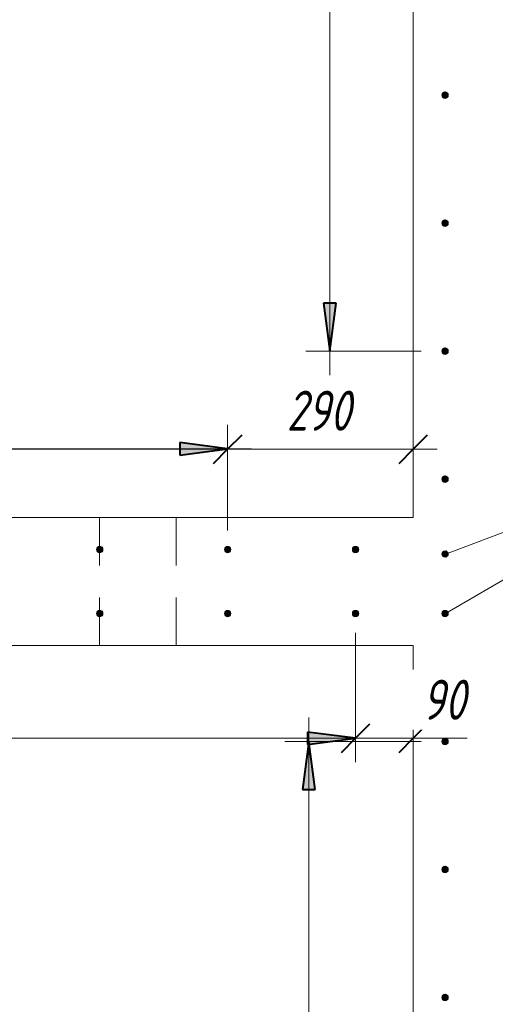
# Model space of a CAD drawing. Header units: millimetres. Extents: x 25691 to 55844, y 7165 to 18405.
# Tile 54 of 73: x 50785 to 51529, y 12919 to 14458. Entities that reach past the tile are written whole.
import ezdxf

# ---------------------------------------------------------------- set-up
doc = ezdxf.new("R2010")
doc.units = ezdxf.units.MM
doc.linetypes.add('ADSK_Невидимые', pattern=[125, 75, -50])
for name, color, linetype, lineweight in [('A-____-____-DIMS', 211, 'Continuous', 9), ('A-____-____-DIMS-25', 211, 'Continuous', 9), ('A-WALL-____-HDLN', 110, 'ADSK_Невидимые', 20), ('A-WALL-____-MCUT', 113, 'Continuous', 50), ('S-RBAR-____-IDEN', 171, 'Continuous', 20), ('S-RBAR-____-MCUT', 171, 'Continuous', 20)]:
    doc.layers.add(name, color=color, linetype=linetype, lineweight=lineweight)
doc.styles.add('GOST Common_I_2', font='GOST Common Italic.ttf', dxfattribs={"width": 0.8, "height": 62.5})
doc.dimstyles.new('ADSK_Для_арматуры_Основной_2_5_мм_шаг_кол-во_Стрелки_точный', dxfattribs={"dimscale": 304.8, "dimtxt": 0.206224, "dimasz": 0.246063, "dimexe": 0.123031, "dimexo": 0.000403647, "dimgap": 0.032808, "dimtad": 1, "dimdec": 0, "dimlfac": 304.8, "dimdsep": 46, "dimtxsty": 'GOST Common_I_2', "dimsah": 1, "dimcen": 0.09, "dimdle": 0.123031, "dimazin": 0, "dimtfac": 1, "dimtdec": 4, "dimtix": 1, "dimtmove": 0, "dimatfit": 3, "dimfxl": 1, "dimtvp": 1, "dimtfill": 1, "dimtolj": 1, "dimtzin": 0, "dimarcsym": 2})
doc.dimstyles.new('ADSK_Округление_5мм__Узкий_', dxfattribs={"dimscale": 304.8, "dimtxt": 0.206224, "dimasz": 0.147638, "dimexe": 0.123031, "dimexo": 0.000269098, "dimgap": 0.032808, "dimtad": 1, "dimdec": 0, "dimlfac": 304.8, "dimrnd": 5, "dimdsep": 46, "dimtxsty": 'GOST Common_I_2', "dimblk1": 'OBLIQUE', "dimblk2": 'OBLIQUE', "dimsah": 1, "dimcen": 0.09, "dimdle": 0.123031, "dimazin": 0, "dimtfac": 1, "dimtdec": 4, "dimtix": 1, "dimtmove": 1, "dimatfit": 3, "dimfxl": 1, "dimtvp": 1, "dimtfill": 1, "dimtolj": 1, "dimtzin": 0, "dimlwd": 20, "dimlwe": 20, "dimarcsym": 2})
doc.dimstyles.new('ADSK_Округление_5мм__Узкий__1', dxfattribs={"dimscale": 304.8, "dimtxt": 0.206224, "dimasz": 0.147638, "dimexe": 0.123031, "dimexo": 0.000269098, "dimgap": 0.032808, "dimtad": 1, "dimdec": 0, "dimlfac": 304.8, "dimrnd": 5, "dimdsep": 46, "dimtxsty": 'GOST Common_I_2', "dimblk1": 'OBLIQUE', "dimblk2": 'OBLIQUE', "dimsah": 1, "dimcen": 0.09, "dimdle": 0.123031, "dimazin": 0, "dimtfac": 1, "dimtdec": 4, "dimtix": 1, "dimtmove": 0, "dimatfit": 3, "dimfxl": 1, "dimtvp": 1, "dimtfill": 1, "dimtolj": 1, "dimtzin": 0, "dimlwd": 20, "dimlwe": 20, "dimarcsym": 2})

# ---------------------------------------------------------------- blocks, each defined once
blk = doc.blocks.new('DIMBLOCK157-КЖ1_ПЭ_ВЭ14_Армирование_Вертикальное')
at = {"layer": 'A-____-____-DIMS-25', "lineweight": 20}
for p, q in [((51310, 13335), (51310, 13500)), ((51400, 13335), (51400, 13372.5)), ((51437.5, 13335), (51310, 13335)), ((51310, 13335), (51310, 13297.5)), ((51401.8, 13335), (51355, 13335)), ((51400, 13335), (51400, 13328.1)), ((51484.7, 13335), (51401.8, 13335))]:
    blk.add_line(p, q, dxfattribs=at)
at = {"layer": 'A-____-____-DIMS-25', "lineweight": 40}
for p, q in [((51310, 13335), (51332.5, 13357.5)), ((51400, 13335), (51422.5, 13357.5)), ((51310, 13335), (51287.5, 13312.5)), ((51400, 13335), (51377.5, 13312.5))]:
    blk.add_line(p, q, dxfattribs=at)
at = {"layer": 'A-____-____-DIMS-25', "color": 0, "lineweight": 20, "insert": (51414.3, 13426.6), "char_height": 62.5, "width": 84.378, "attachment_point": 1, "line_spacing_factor": 1.022761, "style": 'GOST Common_I_2', "bg_fill": 3, "box_fill_scale": 1.25, "bg_fill_color": 256, "bg_fill_true_color": 13158600, "bg_fill_transparency": 0}
blk.add_mtext('90', dxfattribs=at)
blk = doc.blocks.new('_Oblique')
at = {"color": 0, "linetype": 'ByBlock', "lineweight": -2}
blk.add_line((-0.5, -0.5), (0.5, 0.5), dxfattribs=at)
blk = doc.blocks.new('DIMBLOCK158-КЖ1_ПЭ_ВЭ14_Армирование_Вертикальное')
at = {"layer": 'A-____-____-DIMS-25', "lineweight": 20}
for p, q in [((49710, 13335), (49710, 13500)), ((51310, 13335), (51310, 13500)), ((51310, 13335), (49710, 13335)), ((49710, 13335), (49710, 13297.5)), ((51310, 13335), (51310, 13297.5))]:
    blk.add_line(p, q, dxfattribs=at)
at = {"layer": 'A-____-____-DIMS-25', "lineweight": 40}
for p, q in [((49710, 13335), (49732.5, 13357.5)), ((51310, 13335), (51332.5, 13357.5)), ((49710, 13335), (49687.5, 13312.5)), ((51310, 13335), (51287.5, 13312.5))]:
    blk.add_line(p, q, dxfattribs=at)
at = {"layer": 'A-____-____-DIMS-25', "color": 0, "lineweight": 20, "insert": (50444.5, 13426.6), "char_height": 62.5, "width": 157.25, "attachment_point": 1, "line_spacing_factor": 1.022761, "style": 'GOST Common_I_2', "bg_fill": 3, "box_fill_scale": 1.25, "bg_fill_color": 256, "bg_fill_true_color": 13158600, "bg_fill_transparency": 0}
blk.add_mtext('1600', dxfattribs=at)
blk = doc.blocks.new('DIMBLOCK166-КЖ1_ПЭ_ВЭ14_Армирование_Вертикальное')
at = {"layer": 'A-____-____-DIMS-25', "lineweight": 40}
for points in [[(49710, 13335), (49785, 13325.1), (49785, 13344.8)], [(51310, 13335), (51235, 13344.8), (51235, 13325.1)]]:
    blk.add_hatch(color=256, dxfattribs=at).paths.add_polyline_path(points)
at = {"layer": 'A-____-____-DIMS-25'}
for p, q in [((49710, 13335), (49710, 13492.5)), ((51310, 13335), (51310, 13492.5)), ((49672.5, 13335), (51347.5, 13335)), ((49710, 13335), (49710, 13297.5)), ((51310, 13335), (51310, 13297.5))]:
    blk.add_line(p, q, dxfattribs=at)
at = {"layer": 'A-____-____-DIMS-25', "lineweight": 40}
for p, q in [((49785, 13344.8), (49710, 13335)), ((49785, 13325.1), (49785, 13344.8)), ((51310, 13335), (51235, 13344.8)), ((51235, 13344.8), (51235, 13325.1)), ((49710, 13335), (49785, 13325.1)), ((51235, 13325.1), (51310, 13335))]:
    blk.add_line(p, q, dxfattribs=at)
at = {"layer": 'A-____-____-DIMS-25', "color": 0, "insert": (50333.7, 13426.6), "char_height": 62.5, "width": 423.167, "attachment_point": 1, "line_spacing_factor": 1.022761, "style": 'GOST Common_I_2', "bg_fill": 3, "box_fill_scale": 1.25, "bg_fill_color": 256, "bg_fill_true_color": 13158600, "bg_fill_transparency": 0}
blk.add_mtext('400x4=1600', dxfattribs=at)
blk = doc.blocks.new('_None')
blk = doc.blocks.new('DIMBLOCK174-КЖ1_ПЭ_ВЭ14_Армирование_Вертикальное')
at = {"layer": 'A-____-____-DIMS-25', "lineweight": 20}
for p, q in [((51110, 13786.6), (51110, 13824.1)), ((51400, 13786.6), (51400, 13824.1)), ((51437.5, 13786.6), (51110, 13786.6)), ((51110, 13786.6), (51110, 13660)), ((51400, 13786.6), (51400, 13779.8))]:
    blk.add_line(p, q, dxfattribs=at)
at = {"layer": 'A-____-____-DIMS-25', "lineweight": 40}
for p, q in [((51110, 13786.6), (51132.5, 13809.1)), ((51400, 13786.6), (51422.5, 13809.1)), ((51110, 13786.6), (51087.5, 13764.1)), ((51400, 13786.6), (51377.5, 13764.1))]:
    blk.add_line(p, q, dxfattribs=at)
at = {"layer": 'A-____-____-DIMS-25', "color": 0, "lineweight": 20, "insert": (51202.3, 13878.3), "char_height": 62.5, "width": 126.567, "attachment_point": 1, "line_spacing_factor": 1.022761, "style": 'GOST Common_I_2', "bg_fill": 3, "box_fill_scale": 1.25, "bg_fill_color": 256, "bg_fill_true_color": 13158600, "bg_fill_transparency": 0}
blk.add_mtext('290', dxfattribs=at)
blk = doc.blocks.new('DIMBLOCK175-КЖ1_ПЭ_ВЭ14_Армирование_Вертикальное')
at = {"layer": 'A-____-____-DIMS-25', "lineweight": 20}
for p, q in [((49910, 13786.6), (49910, 13824.1)), ((51110, 13786.6), (51110, 13824.1)), ((51110, 13786.6), (49910, 13786.6)), ((49910, 13786.6), (49910, 13660)), ((51110, 13786.6), (51110, 13660))]:
    blk.add_line(p, q, dxfattribs=at)
at = {"layer": 'A-____-____-DIMS-25', "lineweight": 40}
for p, q in [((49910, 13786.6), (49932.5, 13809.1)), ((51110, 13786.6), (51132.5, 13809.1)), ((49910, 13786.6), (49887.5, 13764.1)), ((51110, 13786.6), (51087.5, 13764.1))]:
    blk.add_line(p, q, dxfattribs=at)
at = {"layer": 'A-____-____-DIMS-25', "color": 0, "lineweight": 20, "insert": (50444.5, 13878.3), "char_height": 62.5, "width": 157.25, "attachment_point": 1, "line_spacing_factor": 1.022761, "style": 'GOST Common_I_2', "bg_fill": 3, "box_fill_scale": 1.25, "bg_fill_color": 256, "bg_fill_true_color": 13158600, "bg_fill_transparency": 0}
blk.add_mtext('1200', dxfattribs=at)
blk = doc.blocks.new('DIMBLOCK178-КЖ1_ПЭ_ВЭ14_Армирование_Вертикальное')
at = {"layer": 'A-____-____-DIMS-25', "lineweight": 40}
for points in [[(51236.9, 13330), (51227.1, 13255), (51246.8, 13255)], [(51236.9, 12130), (51246.8, 12205), (51227.1, 12205)]]:
    blk.add_hatch(color=256, dxfattribs=at).paths.add_polyline_path(points)
at = {"layer": 'A-____-____-DIMS-25'}
for p, q in [((51236.9, 13367.5), (51236.9, 12092.5)), ((51236.9, 13330), (51199.4, 13330)), ((51236.9, 13330), (51412.5, 13330)), ((51236.9, 12130), (51199.4, 12130)), ((51236.9, 12130), (51412.5, 12130))]:
    blk.add_line(p, q, dxfattribs=at)
at = {"layer": 'A-____-____-DIMS-25', "lineweight": 40}
for p, q in [((51236.9, 13330), (51227.1, 13255)), ((51246.8, 13255), (51236.9, 13330)), ((51227.1, 13255), (51246.8, 13255)), ((51246.8, 12205), (51227.1, 12205)), ((51227.1, 12205), (51236.9, 12130)), ((51236.9, 12130), (51246.8, 12205))]:
    blk.add_line(p, q, dxfattribs=at)
at = {"layer": 'A-____-____-DIMS-25', "color": 0, "insert": (51145.3, 12556.3), "char_height": 62.5, "width": 416.775, "attachment_point": 1, "rotation": 90, "line_spacing_factor": 1.022761, "style": 'GOST Common_I_2', "bg_fill": 3, "box_fill_scale": 1.25, "bg_fill_color": 256, "bg_fill_true_color": 13158600, "bg_fill_transparency": 0}
blk.add_mtext('400x3=1200', dxfattribs=at)
blk = doc.blocks.new('DIMBLOCK183-КЖ1_ПЭ_ВЭ14_Армирование_Вертикальное')
at = {"layer": 'A-____-____-DIMS-25', "lineweight": 40}
for points in [[(51269.8, 16340), (51259.9, 16265), (51279.7, 16265)], [(51269.8, 13940), (51279.7, 14015), (51259.9, 14015)]]:
    blk.add_hatch(color=256, dxfattribs=at).paths.add_polyline_path(points)
at = {"layer": 'A-____-____-DIMS-25'}
for p, q in [((51269.8, 16377.5), (51269.8, 13902.5)), ((51269.8, 16340), (51232.3, 16340)), ((51269.8, 16340), (51412.5, 16340)), ((51269.8, 13940), (51232.3, 13940)), ((51269.8, 13940), (51412.5, 13940))]:
    blk.add_line(p, q, dxfattribs=at)
at = {"layer": 'A-____-____-DIMS-25', "lineweight": 40}
for p, q in [((51269.8, 16340), (51259.9, 16265)), ((51279.7, 16265), (51269.8, 16340)), ((51259.9, 16265), (51279.7, 16265)), ((51279.7, 14015), (51259.9, 14015)), ((51259.9, 14015), (51269.8, 13940)), ((51269.8, 13940), (51279.7, 14015))]:
    blk.add_line(p, q, dxfattribs=at)
at = {"layer": 'A-____-____-DIMS-25', "color": 0, "insert": (51178.1, 14958.9), "char_height": 62.5, "width": 434.673, "attachment_point": 1, "rotation": 90, "line_spacing_factor": 1.022761, "style": 'GOST Common_I_2', "bg_fill": 3, "box_fill_scale": 1.25, "bg_fill_color": 256, "bg_fill_true_color": 13158600, "bg_fill_transparency": 0}
blk.add_mtext('400x6=2400', dxfattribs=at)
blk = doc.blocks.new('DIMBLOCK184-КЖ1_ПЭ_ВЭ14_Армирование_Вертикальное')
at = {"layer": 'A-____-____-DIMS-25', "lineweight": 40}
for points in [[(49910, 13787.6), (49985, 13777.7), (49985, 13797.5)], [(51110, 13787.6), (51035, 13797.5), (51035, 13777.7)]]:
    blk.add_hatch(color=256, dxfattribs=at).paths.add_polyline_path(points)
at = {"layer": 'A-____-____-DIMS-25'}
for p, q in [((49910, 13787.6), (49910, 13825.1)), ((51110, 13787.6), (51110, 13825.1)), ((49872.5, 13787.6), (51147.5, 13787.6)), ((49910, 13787.6), (49910, 13667.5)), ((51110, 13787.6), (51110, 13667.5))]:
    blk.add_line(p, q, dxfattribs=at)
at = {"layer": 'A-____-____-DIMS-25', "lineweight": 40}
for p, q in [((49985, 13797.5), (49910, 13787.6)), ((49910, 13787.6), (49985, 13777.7)), ((49985, 13777.7), (49985, 13797.5)), ((51110, 13787.6), (51035, 13797.5)), ((51035, 13797.5), (51035, 13777.7)), ((51035, 13777.7), (51110, 13787.6))]:
    blk.add_line(p, q, dxfattribs=at)
at = {"layer": 'A-____-____-DIMS-25', "color": 0, "insert": (50336.3, 13879.3), "char_height": 62.5, "width": 416.775, "attachment_point": 1, "line_spacing_factor": 1.022761, "style": 'GOST Common_I_2', "bg_fill": 3, "box_fill_scale": 1.25, "bg_fill_color": 256, "bg_fill_true_color": 13158600, "bg_fill_transparency": 0}
blk.add_mtext('400x3=1200', dxfattribs=at)

msp = doc.modelspace()

# ---------------------------------------------------------------- hatches: boundary and pattern name
at = {"layer": 'S-RBAR-____-MCUT'}
h = msp.add_hatch(color=256, dxfattribs=at)
edge = h.paths.add_edge_path()
edge.add_arc((51449.9992, 14340.001), 5, 0, 360)
for points in [[(51452.9381, 14335.9559), (51454.7545, 14341.5461), (51449.9992, 14345.001), (51445.2439, 14341.5461), (51447.0602, 14335.9559)], [(51452.9381, 14135.9559), (51454.7545, 14141.5461), (51449.9992, 14145.001), (51445.2439, 14141.5461), (51447.0602, 14135.9559)], [(51452.9381, 13935.9559), (51454.7545, 13941.5461), (51449.9992, 13945.001), (51445.2439, 13941.5461), (51447.0602, 13935.9559)], [(51452.9381, 13735.9559), (51454.7545, 13741.5461), (51449.9992, 13745.001), (51445.2439, 13741.5461), (51447.0602, 13735.9559)], [(50908.4553, 13625.2458), (50914.0455, 13627.0621), (50914.0455, 13632.94), (50908.4553, 13634.7563), (50905.0004, 13630.001)], [(51108.4553, 13625.2458), (51114.0455, 13627.0621), (51114.0455, 13632.94), (51108.4553, 13634.7563), (51105.0004, 13630.001)], [(51308.4553, 13625.2458), (51314.0455, 13627.0621), (51314.0455, 13632.94), (51308.4553, 13634.7563), (51305.0004, 13630.001)], [(51451.5443, 13618.2163), (51454.9992, 13622.9716), (51451.5443, 13627.7269), (51445.9541, 13625.9105), (51445.9541, 13620.0327)], [(50908.4553, 13525.2458), (50914.0455, 13527.0621), (50914.0455, 13532.94), (50908.4553, 13534.7563), (50905.0004, 13530.001)], [(51108.4553, 13525.2458), (51114.0455, 13527.0621), (51114.0455, 13532.94), (51108.4553, 13534.7563), (51105.0004, 13530.001)], [(51308.4553, 13525.2458), (51314.0455, 13527.0621), (51314.0455, 13532.94), (51308.4553, 13534.7563), (51305.0004, 13530.001)], [(51451.5443, 13525.2458), (51454.9992, 13530.001), (51451.5443, 13534.7563), (51445.9541, 13532.94), (51445.9541, 13527.0621)], [(51452.9381, 13325.9559), (51454.7545, 13331.5461), (51449.9992, 13335.001), (51445.2439, 13331.5461), (51447.0602, 13325.9559)], [(51452.9381, 13125.9559), (51454.7545, 13131.5461), (51449.9992, 13135.001), (51445.2439, 13131.5461), (51447.0602, 13125.9559)], [(51452.9381, 12925.9559), (51454.7545, 12931.5461), (51449.9992, 12935.001), (51445.2439, 12931.5461), (51447.0602, 12925.9559)]]:
    msp.add_hatch(color=256, dxfattribs=at).paths.add_polyline_path(points)
h = msp.add_hatch(color=256, dxfattribs=at)
edge = h.paths.add_edge_path()
edge.add_arc((51449.9992, 14140.001), 5, 0, 360)
h = msp.add_hatch(color=256, dxfattribs=at)
edge = h.paths.add_edge_path()
edge.add_arc((51449.9992, 13940.001), 5, 0, 360)
h = msp.add_hatch(color=256, dxfattribs=at)
edge = h.paths.add_edge_path()
edge.add_arc((51449.9992, 13740.001), 5, 0, 360)
h = msp.add_hatch(color=256, dxfattribs=at)
edge = h.paths.add_edge_path()
edge.add_arc((50910.0004, 13630.001), 5, 0, 360)
h = msp.add_hatch(color=256, dxfattribs=at)
edge = h.paths.add_edge_path()
edge.add_arc((51110.0004, 13630.001), 5, 0, 360)
h = msp.add_hatch(color=256, dxfattribs=at)
edge = h.paths.add_edge_path()
edge.add_arc((51310.0004, 13630.001), 5, 0, 360)
h = msp.add_hatch(color=256, dxfattribs=at)
edge = h.paths.add_edge_path()
edge.add_arc((51449.9992, 13622.9716), 5, 0, 360)
h = msp.add_hatch(color=256, dxfattribs=at)
edge = h.paths.add_edge_path()
edge.add_arc((50910.0004, 13530.001), 5, 0, 360)
h = msp.add_hatch(color=256, dxfattribs=at)
edge = h.paths.add_edge_path()
edge.add_arc((51110.0004, 13530.001), 5, 0, 360)
h = msp.add_hatch(color=256, dxfattribs=at)
edge = h.paths.add_edge_path()
edge.add_arc((51310.0004, 13530.001), 5, 0, 360)
h = msp.add_hatch(color=256, dxfattribs=at)
edge = h.paths.add_edge_path()
edge.add_arc((51449.9992, 13530.001), 5, 0, 360)
h = msp.add_hatch(color=256, dxfattribs=at)
edge = h.paths.add_edge_path()
edge.add_arc((51449.9992, 13330.001), 5, 0, 360)
h = msp.add_hatch(color=256, dxfattribs=at)
edge = h.paths.add_edge_path()
edge.add_arc((51449.9992, 13130.001), 5, 0, 360)
h = msp.add_hatch(color=256, dxfattribs=at)
edge = h.paths.add_edge_path()
edge.add_arc((51449.9992, 12930.001), 5, 0, 360)

# ---------------------------------------------------------------- linework, layer by layer
at = {"layer": 'A-WALL-____-HDLN'}
for p, q in [((50909.7395, 13480.001), (50909.7395, 13679.9514)), ((51029.7395, 13679.9514), (51029.7395, 13480.001))]:
    msp.add_line(p, q, dxfattribs=at)
at = {"layer": 'A-WALL-____-MCUT', "lineweight": 9}
for p, q in [((51400, 16450.001), (51400, 13680.001)), ((51400, 13680.001), (49629.9995, 13680.001)), ((49629.9995, 13480.001), (51400, 13480.001)), ((51400, 13480.001), (51400, 11790.001))]:
    msp.add_line(p, q, dxfattribs=at)
at = {"layer": 'S-RBAR-____-IDEN'}
msp.add_line((51450.7804, 13622.9716), (51895.5794, 13789.3904), dxfattribs=at)
at = {"layer": 'S-RBAR-____-MCUT'}
for p, q in [((51449.9992, 14345.001), (51445.2439, 14341.5461)), ((51445.2439, 14341.5461), (51447.0602, 14335.9559)), ((51454.7545, 14341.5461), (51449.9992, 14345.001)), ((51452.9381, 14335.9559), (51454.7545, 14341.5461)), ((51447.0602, 14335.9559), (51452.9381, 14335.9559)), ((51449.9992, 14145.001), (51445.2439, 14141.5461)), ((51445.2439, 14141.5461), (51447.0602, 14135.9559)), ((51454.7545, 14141.5461), (51449.9992, 14145.001)), ((51452.9381, 14135.9559), (51454.7545, 14141.5461)), ((51447.0602, 14135.9559), (51452.9381, 14135.9559)), ((51449.9992, 13945.001), (51445.2439, 13941.5461)), ((51445.2439, 13941.5461), (51447.0602, 13935.9559)), ((51454.7545, 13941.5461), (51449.9992, 13945.001)), ((51452.9381, 13935.9559), (51454.7545, 13941.5461)), ((51447.0602, 13935.9559), (51452.9381, 13935.9559)), ((51449.9992, 13745.001), (51445.2439, 13741.5461)), ((51445.2439, 13741.5461), (51447.0602, 13735.9559)), ((51454.7545, 13741.5461), (51449.9992, 13745.001)), ((51452.9381, 13735.9559), (51454.7545, 13741.5461)), ((51447.0602, 13735.9559), (51452.9381, 13735.9559)), ((50908.4553, 13634.7563), (50905.0004, 13630.001)), ((50914.0455, 13632.94), (50908.4553, 13634.7563)), ((50914.0455, 13627.0621), (50914.0455, 13632.94)), ((51108.4553, 13634.7563), (51105.0004, 13630.001)), ((51114.0455, 13632.94), (51108.4553, 13634.7563)), ((51114.0455, 13627.0621), (51114.0455, 13632.94)), ((51308.4553, 13634.7563), (51305.0004, 13630.001)), ((51314.0455, 13632.94), (51308.4553, 13634.7563)), ((51314.0455, 13627.0621), (51314.0455, 13632.94)), ((50905.0004, 13630.001), (50908.4553, 13625.2458)), ((50908.4553, 13625.2458), (50914.0455, 13627.0621)), ((51105.0004, 13630.001), (51108.4553, 13625.2458)), ((51108.4553, 13625.2458), (51114.0455, 13627.0621)), ((51305.0004, 13630.001), (51308.4553, 13625.2458)), ((51308.4553, 13625.2458), (51314.0455, 13627.0621)), ((51451.5443, 13627.7269), (51445.9541, 13625.9105)), ((51445.9541, 13625.9105), (51445.9541, 13620.0327)), ((51445.9541, 13620.0327), (51451.5443, 13618.2163)), ((51454.9992, 13622.9716), (51451.5443, 13627.7269)), ((51451.5443, 13618.2163), (51454.9992, 13622.9716)), ((50908.4553, 13534.7563), (50905.0004, 13530.001)), ((50905.0004, 13530.001), (50908.4553, 13525.2458)), ((50914.0455, 13532.94), (50908.4553, 13534.7563)), ((50908.4553, 13525.2458), (50914.0455, 13527.0621)), ((50914.0455, 13527.0621), (50914.0455, 13532.94)), ((51108.4553, 13534.7563), (51105.0004, 13530.001)), ((51105.0004, 13530.001), (51108.4553, 13525.2458)), ((51114.0455, 13532.94), (51108.4553, 13534.7563)), ((51108.4553, 13525.2458), (51114.0455, 13527.0621)), ((51114.0455, 13527.0621), (51114.0455, 13532.94)), ((51308.4553, 13534.7563), (51305.0004, 13530.001)), ((51305.0004, 13530.001), (51308.4553, 13525.2458)), ((51314.0455, 13532.94), (51308.4553, 13534.7563)), ((51308.4553, 13525.2458), (51314.0455, 13527.0621)), ((51314.0455, 13527.0621), (51314.0455, 13532.94)), ((51451.5443, 13534.7563), (51445.9541, 13532.94)), ((51445.9541, 13532.94), (51445.9541, 13527.0621)), ((51445.9541, 13527.0621), (51451.5443, 13525.2458)), ((51454.9992, 13530.001), (51451.5443, 13534.7563)), ((51451.5443, 13525.2458), (51454.9992, 13530.001)), ((51449.9992, 13335.001), (51445.2439, 13331.5461)), ((51445.2439, 13331.5461), (51447.0602, 13325.9559)), ((51447.0602, 13325.9559), (51452.9381, 13325.9559)), ((51454.7545, 13331.5461), (51449.9992, 13335.001)), ((51452.9381, 13325.9559), (51454.7545, 13331.5461)), ((51449.9992, 13135.001), (51445.2439, 13131.5461)), ((51445.2439, 13131.5461), (51447.0602, 13125.9559)), ((51447.0602, 13125.9559), (51452.9381, 13125.9559)), ((51454.7545, 13131.5461), (51449.9992, 13135.001)), ((51452.9381, 13125.9559), (51454.7545, 13131.5461)), ((51449.9992, 12935.001), (51445.2439, 12931.5461)), ((51445.2439, 12931.5461), (51447.0602, 12925.9559)), ((51447.0602, 12925.9559), (51452.9381, 12925.9559)), ((51454.7545, 12931.5461), (51449.9992, 12935.001)), ((51452.9381, 12925.9559), (51454.7545, 12931.5461))]:
    msp.add_line(p, q, dxfattribs=at)
for centre in [(51449.9992, 14340.001), (51449.9992, 14140.001), (51449.9992, 13940.001), (51449.9992, 13740.001), (50910.0004, 13630.001), (51110.0004, 13630.001), (51310.0004, 13630.001), (51449.9992, 13622.9716), (50910.0004, 13530.001), (51110.0004, 13530.001), (51310.0004, 13530.001), (51449.9992, 13530.001), (51449.9992, 13330.001), (51449.9992, 13130.001), (51449.9992, 12930.001)]:
    msp.add_circle(centre, 5, dxfattribs=at)

# ---------------------------------------------------------------- next in the draw order: dimensions: what is measured, and where the dimension line sits
at = {"layer": 'A-____-____-DIMS'}
dim = msp.add_linear_dim(base=(51269.7829, 13940.001), p1=(51449.9992, 16340.001), p2=(51449.9992, 13940.001), angle=90, text='400x6=2400', dimstyle='ADSK_Для_арматуры_Основной_2_5_мм_шаг_кол-во_Стрелки_точный', override={"dimpost": '<>', "dimblk1": 'None', "dimblk2": 'None', "dimsah": 1, "dimfxl": 2400}, dxfattribs=at)
dim.commit()
dim.dimension.update_dxf_attribs({"geometry": 'DIMBLOCK183-КЖ1_ПЭ_ВЭ14_Армирование_Вертикальное', "text_midpoint": (51228.5329, 15140.001)})
at = {"layer": 'A-____-____-DIMS', "lineweight": 20}
dim = msp.add_linear_dim(base=(51110.0004, 13786.6058), p1=(51400, 13754.786), p2=(51110.0004, 13635.001), dimstyle='ADSK_Округление_5мм__Узкий__1', override={"dimpost": '<>', "dimfxl": 313.764578}, dxfattribs=at)
dim.commit()
dim.dimension.update_dxf_attribs({"geometry": 'DIMBLOCK174-КЖ1_ПЭ_ВЭ14_Армирование_Вертикальное', "text_midpoint": (51255.0002, 13827.8558)})
dim = msp.add_linear_dim(base=(51310.0004, 13334.9675), p1=(51400, 13303.1477), p2=(51310.0004, 13525.001), dimstyle='ADSK_Округление_5мм__Узкий_', override={"dimpost": '<>', "dimfxl": 239.413531}, dxfattribs=at)
dim.commit()
dim.dimension.update_dxf_attribs({"geometry": 'DIMBLOCK157-КЖ1_ПЭ_ВЭ14_Армирование_Вертикальное', "text_midpoint": (51456.5315, 13384.9776), "dimtype": 160})

# ---------------------------------------------------------------- next in the draw order: linework, layer by layer
at = {"layer": 'S-RBAR-____-IDEN'}
msp.add_line((51450.7804, 13530.001), (51895.5794, 13789.3904), dxfattribs=at)

# ---------------------------------------------------------------- next in the draw order: dimensions: what is measured, and where the dimension line sits
at = {"layer": 'A-____-____-DIMS', "lineweight": 20}
for base, p1, p2, override, picture, middle in [((49910.0004, 13786.6058), (51110.0004, 13635.001), (49910.0004, 13635.001), {"dimpost": '<>', "dimfxl": 1200}, 'DIMBLOCK175-КЖ1_ПЭ_ВЭ14_Армирование_Вертикальное', (50510.0004, 13828.2583)), ((49710.0004, 13334.9675), (51310.0004, 13525.001), (49710.0004, 13525.001), {"dimpost": '<>', "dimfxl": 1600}, 'DIMBLOCK158-КЖ1_ПЭ_ВЭ14_Армирование_Вертикальное', (50510.0004, 13376.6199))]:
    dim = msp.add_linear_dim(base=base, p1=p1, p2=p2, dimstyle='ADSK_Округление_5мм__Узкий__1', override=override, dxfattribs=at)
    dim.commit()
    dim.dimension.update_dxf_attribs({"geometry": picture, "text_midpoint": middle})

# ---------------------------------------------------------------- next in the draw order: dimensions: what is measured, and where the dimension line sits
at = {"layer": 'A-____-____-DIMS'}
for base, p1, p2, text, override, picture, middle in [((51110.0004, 13787.6058), (49910.0004, 13630.001), (51110.0004, 13630.001), '400x3=1200', {"dimpost": '<>', "dimblk1": 'None', "dimblk2": 'None', "dimsah": 1, "dimfxl": 1200}, 'DIMBLOCK184-КЖ1_ПЭ_ВЭ14_Армирование_Вертикальное', (50510.0004, 13828.8558)), ((51310.0004, 13334.9675), (49710.0004, 13530.001), (51310.0004, 13530.001), '400x4=1600', {"dimpost": '<>', "dimblk1": 'None', "dimblk2": 'None', "dimsah": 1, "dimfxl": 1600}, 'DIMBLOCK166-КЖ1_ПЭ_ВЭ14_Армирование_Вертикальное', (50510.0004, 13376.2175))]:
    dim = msp.add_linear_dim(base=base, p1=p1, p2=p2, angle=0, text=text, dimstyle='ADSK_Для_арматуры_Основной_2_5_мм_шаг_кол-во_Стрелки_точный', override=override, dxfattribs=at)
    dim.commit()
    dim.dimension.update_dxf_attribs({"geometry": picture, "text_midpoint": middle})

# ---------------------------------------------------------------- next in the draw order: dimensions: what is measured, and where the dimension line sits
dim = msp.add_linear_dim(base=(51236.9409, 12130.001), p1=(51449.9992, 13330.001), p2=(51449.9992, 12130.001), angle=90, text='400x3=1200', dimstyle='ADSK_Для_арматуры_Основной_2_5_мм_шаг_кол-во_Стрелки_точный', override={"dimpost": '<>', "dimblk1": 'None', "dimblk2": 'None', "dimsah": 1, "dimfxl": 1200}, dxfattribs=at)
dim.commit()
dim.dimension.update_dxf_attribs({"geometry": 'DIMBLOCK178-КЖ1_ПЭ_ВЭ14_Армирование_Вертикальное', "text_midpoint": (51195.6909, 12730.001)})

doc.saveas('drawing.dxf')
